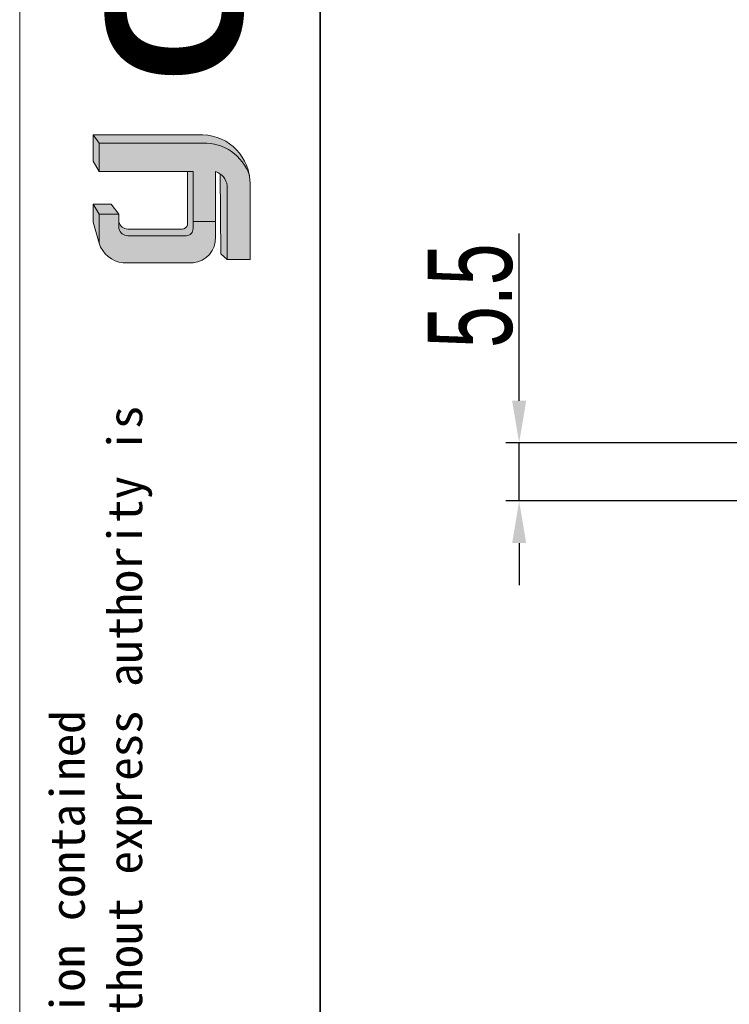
# Model space of a CAD drawing. Header units: millimetres. Extents: x 2628 to 3103, y 1509 to 1845.
# Tile 7 of 29: x 2628 to 2695, y 1679 to 1772. Entities that reach past the tile are written whole.
import ezdxf

# ---------------------------------------------------------------- set-up
doc = ezdxf.new("R2010")
doc.units = ezdxf.units.MM
for name, color, linetype, lineweight in [('0007', 7, 'Continuous', 5), ('实线层', 7, 'Continuous', 25), ('尺寸线层', 3, 'Continuous', 18), ('粗实线层', 7, 'Continuous', 35), ('细实线层', 3, 'Continuous', 18)]:
    doc.layers.add(name, color=color, linetype=linetype, lineweight=lineweight)
doc.styles.add('ARIAL', font='arial.ttf')
doc.styles.get("Standard").update_dxf_attribs({"font": 'arial.ttf'})
doc.styles.add('标准', font='txt', dxfattribs={"width": 0.667})
doc.dimstyles.new('对齐', dxfattribs={"dimtxt": 3, "dimasz": 2.5, "dimexe": 1.25, "dimexo": 0.625, "dimtad": 1, "dimdsep": 46, "dimtxsty": '标准', "dimcen": 2.5, "dimclrd": 3, "dimclre": 3, "dimclrt": 3, "dimadec": 0, "dimazin": 0, "dimtfac": 1, "dimtmove": 0, "dimatfit": 3, "dimfxl": 1, "dimarcsym": 0})

# ---------------------------------------------------------------- blocks, each defined once
blk = doc.blocks.new('*D26')
at = {"layer": 'Defpoints', "color": 0, "transparency": 16777216}
for p in [(2698.798579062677, 1732.196749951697), (2675.426690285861, 1726.696749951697), (2697.798579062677, 1726.696749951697)]:
    blk.add_point(p, dxfattribs=at)
at = {"layer": '尺寸线层', "color": 3, "lineweight": -2, "transparency": 16777216}
for p, q in [((2675.426690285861, 1736.196749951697), (2675.426690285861, 1752.045346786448)), ((2698.173579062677, 1732.196749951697), (2674.176690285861, 1732.196749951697)), ((2675.426690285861, 1726.696749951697), (2675.426690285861, 1732.196749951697)), ((2697.173579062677, 1726.696749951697), (2674.176690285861, 1726.696749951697)), ((2675.426690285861, 1722.696749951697), (2675.426690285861, 1718.696749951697))]:
    blk.add_line(p, q, dxfattribs=at)
at = {"layer": '尺寸线层', "color": 3, "transparency": 16777216}
for points in [[(2674.760023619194, 1736.196749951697), (2676.093356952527, 1736.196749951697), (2675.426690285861, 1732.196749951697)], [(2674.760023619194, 1722.696749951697), (2676.093356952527, 1722.696749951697), (2675.426690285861, 1726.696749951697)]]:
    blk.add_solid(points, dxfattribs=at)
at = {"layer": '尺寸线层', "color": 3, "transparency": 16777216, "insert": (2670.801690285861, 1746.158871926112), "char_height": 8, "attachment_point": 5, "rotation": 90, "style": '标准'}
blk.add_mtext('5.5', dxfattribs=at)

msp = doc.modelspace()

# ---------------------------------------------------------------- hatches: boundary and pattern name
at = {"layer": '实线层'}
h = msp.add_hatch(color=256, dxfattribs=at)
edge = h.paths.add_edge_path(flags=0)
edge.add_line((2635.010614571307, 1761.408028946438), (2635.569476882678, 1760.617972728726))
edge.add_line((2635.569476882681, 1760.617972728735), (2645.421498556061, 1760.617972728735))
edge.add_arc((2645.59541368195, 1756.159010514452), 4.462352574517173, 18.258457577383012, 92.23360366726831, ccw=False)
edge.add_arc((2645.301127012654, 1756.817718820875), 4.591888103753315, 9.265836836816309, 88.49787900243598)
edge.add_line((2645.421498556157, 1761.408028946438), (2635.01061457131, 1761.408028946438))
h = msp.add_hatch(color=256, dxfattribs=at)
h.paths.add_polyline_path([(2635.010614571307, 1753.135346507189), (2635.569476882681, 1751.128412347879), (2635.569476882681, 1753.88782621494), (2635.010614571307, 1754.836853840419)], flags=0)
h.paths.add_polyline_path([(2635.569476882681, 1757.929701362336), (2635.569476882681, 1760.617972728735), (2635.010614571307, 1761.408028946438), (2635.010614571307, 1758.920651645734)], flags=0)
h = msp.add_hatch(color=256, dxfattribs=at)
edge = h.paths.add_edge_path(flags=0)
edge.add_line((2643.441772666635, 1752.480794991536), (2638.302707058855, 1752.480794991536))
edge.add_arc((2638.300873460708, 1753.358963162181), 0.8781700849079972, 193.8962338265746, 270.1196323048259, ccw=False)
edge.add_line((2637.448405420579, 1753.14805811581), (2637.448405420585, 1752.514759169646))
edge.add_arc((2638.300873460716, 1752.725664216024), 0.8781700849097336, 193.8962338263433, 270.1196323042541)
edge.add_line((2638.302707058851, 1751.847496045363), (2643.823843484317, 1751.847496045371))
edge.add_arc((2643.849775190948, 1752.482036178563), 0.6350697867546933, 267.659799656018, 364.9883187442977)
edge.add_line((2644.482439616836, 1752.537257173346), (2644.482439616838, 1757.929701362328))
edge.add_line((2644.482439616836, 1757.929701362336), (2643.947832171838, 1757.929701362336))
edge.add_line((2643.947832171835, 1757.929701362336), (2643.947832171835, 1752.886100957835))
edge.add_arc((2643.457482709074, 1752.979762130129), 0.4992143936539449, 268.1966309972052, 349.18624476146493, ccw=False)
h = msp.add_hatch(color=256, dxfattribs=at)
edge = h.paths.add_edge_path(flags=0)
edge.add_line((2647.115285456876, 1750.141391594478), (2647.737365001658, 1749.576139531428))
edge.add_line((2647.737365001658, 1749.576139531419), (2647.737365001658, 1756.58888562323))
edge.add_arc((2646.07088113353, 1756.331958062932), 1.686173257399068, 8.764480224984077, 53.88699480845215)
edge.add_line((2647.064677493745, 1757.694143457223), (2647.115285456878, 1750.141391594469))
msp.add_hatch(color=256, dxfattribs=at).paths.add_polyline_path([(2637.448405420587, 1753.88782621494), (2636.727308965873, 1754.836853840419), (2635.010614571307, 1754.836853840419), (2635.569476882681, 1753.88782621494)], flags=0)
h = msp.add_hatch(color=30, dxfattribs=at)
edge = h.paths.add_edge_path(flags=0)
edge.add_arc((2638.300873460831, 1752.725664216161), 0.878170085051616, 193.8962338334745, 270.11963231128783, ccw=False)
edge.add_line((2637.448405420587, 1752.514759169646), (2637.448405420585, 1753.88782621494))
edge.add_line((2637.448405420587, 1753.88782621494), (2635.569476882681, 1753.88782621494))
edge.add_line((2635.569476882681, 1753.88782621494), (2635.569476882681, 1751.128412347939))
edge.add_arc((2638.160975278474, 1751.993032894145), 2.731928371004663, 198.4506221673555, 263.4013944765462)
edge.add_line((2637.84704126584, 1749.279202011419), (2644.482439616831, 1749.279202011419))
edge.add_arc((2644.264663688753, 1751.616833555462), 2.347753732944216, 275.3223660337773, 362.7233690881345)
edge.add_line((2646.609765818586, 1751.728384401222), (2646.609765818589, 1753.199506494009))
edge.add_line((2646.60976581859, 1753.199506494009), (2644.48243961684, 1753.199506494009))
edge.add_line((2644.482439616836, 1753.199506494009), (2644.482439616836, 1752.537257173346))
edge.add_arc((2643.849775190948, 1752.482036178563), 0.635069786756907, -92.34020034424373, 4.988318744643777, ccw=False)
edge.add_line((2643.823843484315, 1751.847496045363), (2638.302707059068, 1751.847496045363))
at = {"layer": '尺寸线层'}
h = msp.add_hatch(color=179, dxfattribs=at)
edge = h.paths.add_edge_path(flags=0)
edge.add_line((2645.421498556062, 1760.617972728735), (2635.569476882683, 1760.617972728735))
edge.add_line((2635.569476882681, 1760.617972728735), (2635.569476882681, 1757.929701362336))
edge.add_line((2635.569476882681, 1757.929701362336), (2644.482439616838, 1757.929701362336))
edge.add_line((2644.482439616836, 1757.929701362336), (2644.482439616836, 1753.199506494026))
edge.add_line((2644.482439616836, 1753.199506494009), (2646.609765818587, 1753.199506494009))
edge.add_line((2646.60976581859, 1753.199506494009), (2646.60976581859, 1757.929701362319))
edge.add_arc((2646.070880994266, 1756.331957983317), 1.686173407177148, 8.764482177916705, 71.36184450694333, ccw=False)
edge.add_line((2647.737365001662, 1756.588885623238), (2647.737365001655, 1749.576139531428))
edge.add_line((2647.737365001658, 1749.576139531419), (2649.892353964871, 1749.576139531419))
edge.add_line((2649.892353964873, 1749.576139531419), (2649.892353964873, 1756.739798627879))
edge.add_arc((2645.301127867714, 1756.817718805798), 4.591887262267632, 359.0276957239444, 369.2658387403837)
edge.add_arc((2645.595413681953, 1756.159010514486), 4.462352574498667, 18.25845757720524, 92.23360366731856)

# ---------------------------------------------------------------- linework, layer by layer
at = {"layer": '0007'}
for p, q in [((2635.010614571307, 1761.408028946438), (2645.421498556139, 1761.408028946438)), ((2635.010614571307, 1758.920651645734), (2635.010614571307, 1761.408028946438)), ((2635.569476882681, 1760.617972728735), (2635.010614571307, 1761.408028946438)), ((2635.569476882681, 1760.617972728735), (2645.42149855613, 1760.617972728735)), ((2635.569476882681, 1757.929701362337), (2635.569476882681, 1760.617972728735)), ((2635.569476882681, 1757.929701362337), (2635.010614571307, 1758.920651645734)), ((2644.482439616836, 1757.929701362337), (2635.569476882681, 1757.929701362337)), ((2643.947832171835, 1752.886100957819), (2643.947832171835, 1757.929701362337)), ((2644.482439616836, 1752.537257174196), (2644.482439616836, 1757.929701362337)), ((2646.60976581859, 1751.728384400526), (2646.60976581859, 1757.929701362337)), ((2647.115285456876, 1750.141391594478), (2647.064677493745, 1757.694143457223)), ((2647.737365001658, 1749.576139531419), (2647.737365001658, 1756.588885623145)), ((2649.892353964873, 1749.576139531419), (2649.892353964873, 1756.739798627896)), ((2635.010614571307, 1753.135346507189), (2635.010614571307, 1754.836853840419)), ((2636.727308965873, 1754.836853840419), (2635.010614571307, 1754.836853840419)), ((2635.569476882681, 1753.88782621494), (2635.010614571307, 1754.836853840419)), ((2637.448405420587, 1753.88782621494), (2636.727308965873, 1754.836853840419)), ((2635.569476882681, 1751.12841234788), (2635.569476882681, 1753.88782621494)), ((2637.448405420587, 1753.88782621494), (2635.569476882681, 1753.88782621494)), ((2637.448405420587, 1752.51475916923), (2637.448405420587, 1753.88782621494)), ((2635.569476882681, 1751.12841234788), (2635.010614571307, 1753.135346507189)), ((2644.482439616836, 1753.199506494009), (2646.60976581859, 1753.199506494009)), ((2643.441772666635, 1752.480794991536), (2638.302707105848, 1752.480794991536)), ((2643.823843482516, 1751.847496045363), (2638.302707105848, 1751.847496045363)), ((2647.737365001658, 1749.576139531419), (2647.115285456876, 1750.141391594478)), ((2644.482439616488, 1749.27920201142), (2637.847041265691, 1749.27920201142)), ((2649.892353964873, 1749.576139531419), (2647.737365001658, 1749.576139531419))]:
    msp.add_line(p, q, dxfattribs=at)
for centre, radius, start, end in [((2645.301126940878, 1756.817718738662), 4.591888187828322, 359.02769675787, 88.4978781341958), ((2645.595414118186, 1756.159011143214), 4.462351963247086, 18.24249939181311, 92.23360957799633), ((2646.070880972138, 1756.331957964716), 1.686173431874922, 8.764482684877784, 71.36184399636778), ((2638.300873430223, 1753.358963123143), 0.878170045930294, 193.8962318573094, 270.1196373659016), ((2643.457482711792, 1752.979762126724), 0.4992143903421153, 268.1966306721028, 349.186245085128), ((2643.849775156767, 1752.482036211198), 0.6350698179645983, 267.6598026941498, 4.988315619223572), ((2638.300873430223, 1752.725664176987), 0.878170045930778, 193.8962318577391, 270.1196373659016), ((2644.264663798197, 1751.616833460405), 2.347753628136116, 275.3223635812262, 2.723371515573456), ((2638.160975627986, 1751.993033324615), 2.73192883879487, 198.4506284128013, 263.4013882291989)]:
    msp.add_arc(centre, radius, start, end, dxfattribs=at)
at = {"layer": '粗实线层'}
msp.add_lwpolyline([(2656.562847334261, 1836.753352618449), (3095.274846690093, 1836.753352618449), (3095.274846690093, 1514.664651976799), (2656.562847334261, 1514.664651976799)], close=True, dxfattribs=at)
at = {"layer": '细实线层'}
msp.add_lwpolyline([(2628.03934534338, 1844.753960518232), (3103.275454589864, 1844.753960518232), (3103.275454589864, 1508.728428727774), (2628.03934534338, 1508.728428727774)], close=True, dxfattribs=at)

# ---------------------------------------------------------------- texts
at = {"layer": '粗实线层', "insert": (2636.260137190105, 1766.330877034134), "char_height": 12.8882150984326, "width": 54.46625040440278, "attachment_point": 1, "rotation": 90, "style": 'ARIAL'}
msp.add_mtext('{\\farial|b1|i0|c0|p34;CUYUE}', dxfattribs=at)
at = {"layer": '细实线层', "insert": (2630.942181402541, 1548.974104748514), "char_height": 3.268401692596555, "width": 192.0186937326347, "attachment_point": 1, "rotation": 90}
msp.add_mtext('{\\fSimHei|b0|i0|c134|p49;We reserve all rights in this document and in the information contained therein,reproduction,use or disclosure to third parties without express authority is strictly forbidden. copyright 2023CUYUE}', dxfattribs=at)

# ---------------------------------------------------------------- dimensions: what is measured, and where the dimension line sits
at = {"layer": '尺寸线层'}
dim = msp.add_linear_dim(base=(2675.426690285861, 1726.696749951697), p1=(2698.798579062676, 1732.196749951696), p2=(2697.798579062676, 1726.696749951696), angle=90, dimstyle='对齐', override={"dimtxt": 8, "dimasz": 4}, dxfattribs=at)
dim.commit()
dim.dimension.update_dxf_attribs({"geometry": '*D26', "text_midpoint": (2675.426690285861, 1746.158871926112), "dimtype": 160})

doc.saveas('drawing.dxf')
